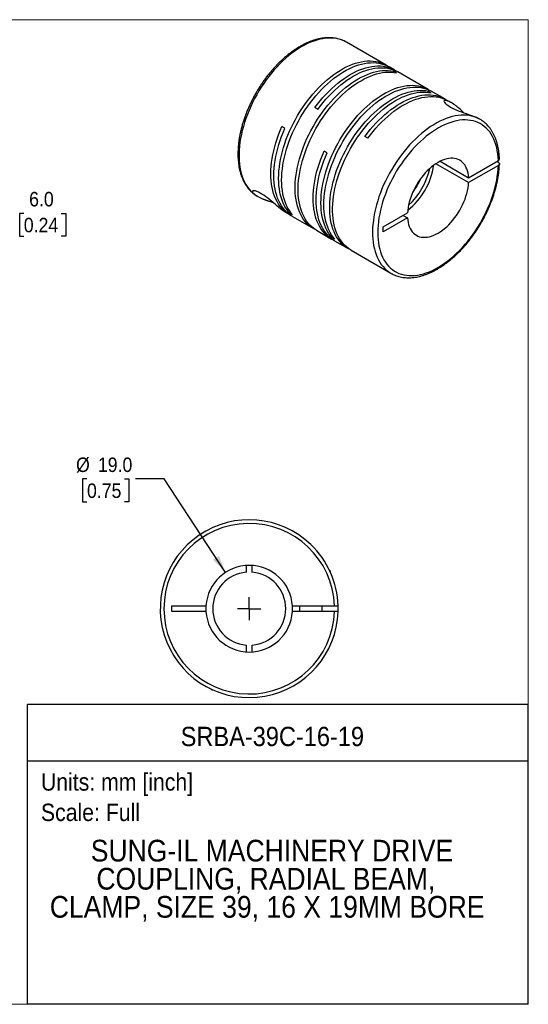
# Model space of a CAD drawing. Header units: millimetres. Extents: x 0 to 279, y 0 to 216.
# Tile 2 of 2: x 168 to 279, y 0 to 216. Entities that reach past the tile are written whole.
import ezdxf
from ezdxf.enums import TextEntityAlignment as Align

# ---------------------------------------------------------------- set-up
doc = ezdxf.new("R2010")
doc.units = ezdxf.units.MM
doc.linetypes.add('SLD-Solid', pattern=[0])
doc.layers.add('SLD-0', color=7, linetype='SLD-Solid', lineweight=25)
doc.layers.add('TEXT', color=140, linetype='SLD-Solid', lineweight=25)
doc.styles.add('SLDTEXTSTYLE0', font='GOTHIC.TTF', dxfattribs={"width": 0.913})
doc.dimstyles.new('SLDDIMSTYLE0', dxfattribs={"dimtxt": 3.175, "dimasz": 3.81, "dimexe": 0, "dimexo": 0.0625, "dimgap": 0.79375, "dimtad": 0, "dimtih": 1, "dimtoh": 1, "dimdec": 1, "dimrnd": 1e-09, "dimzin": 4, "dimdsep": 46, "dimtxsty": 'SLDTEXTSTYLE0', "dimsah": 1, "dimcen": 0, "dimadec": 0, "dimazin": 1, "dimtfac": 1, "dimtdec": 1, "dimtofl": 0, "dimtmove": 0, "dimatfit": 3, "dimfxl": 0, "dimfrac": 2, "dimtolj": 1, "dimtzin": 12, "dimarcsym": 0})
doc.dimstyles.new('SLDDIMSTYLE2', dxfattribs={"dimtxt": 3.175, "dimasz": 3.81, "dimexe": 0, "dimexo": 0.0625, "dimgap": 0.79375, "dimtad": 0, "dimtih": 1, "dimtoh": 1, "dimdec": 1, "dimrnd": 1e-09, "dimzin": 4, "dimdsep": 46, "dimtxsty": 'SLDTEXTSTYLE0', "dimsah": 1, "dimcen": 0.09, "dimadec": 0, "dimazin": 1, "dimtfac": 1, "dimtdec": 1, "dimtmove": 0, "dimatfit": 0, "dimfxl": 0, "dimfrac": 2, "dimtolj": 1, "dimtzin": 12, "dimarcsym": 0})

# ---------------------------------------------------------------- blocks, each defined once
blk = doc.blocks.new('SW_NOTE_0')
at = {"layer": 'TEXT', "color": 0, "insert": (0, 4.87), "char_height": 3.81, "attachment_point": 1, "style": 'SLDTEXTSTYLE0'}
blk.add_mtext('Scale: Full', dxfattribs=at)
blk = doc.blocks.new('SW_NOTE_0_1')
at = {"layer": 'TEXT', "color": 0, "insert": (0, 4.87), "char_height": 3.81, "attachment_point": 1, "style": 'SLDTEXTSTYLE0'}
blk.add_mtext('Units: mm [inch]', dxfattribs=at)
blk = doc.blocks.new('Block1')
at = {"layer": 'TEXT'}
for p, q in [((279.4, 65.76), (169.64, 65.76)), ((169.64, 0), (169.64, 65.76)), ((279.4, 0), (279.4, 65.76)), ((169.64, 53.4), (279.4, 53.4)), ((279.4, 0), (169.64, 0))]:
    blk.add_line(p, q, dxfattribs=at)
at = {"layer": 'TEXT', "color": 140}
for name, p in [('SW_NOTE_0_1', (172.59, 45.8)), ('SW_NOTE_0', (172.59, 39.13))]:
    blk.add_blockref(name, p, dxfattribs=at)
at = {"layer": 'TEXT', "color": 140, "style": 'SLDTEXTSTYLE0', "width": 0.913}
for tag, height, p in [('AUTOATTR0', 4.23, (203.22, 55.35)), ('AUTOATTR1_0', 4.76, (183.51, 29.89)), ('AUTOATTR1_1', 4.76, (184.74, 23.73)), ('AUTOATTR1_2', 4.76, (174.53, 17.57))]:
    blk.add_attdef(tag, text='', height=height, dxfattribs=at).set_placement(p, align=Align.BOTTOM_LEFT)
blk = doc.blocks.new('Block2')
at = {"color": 7, "linetype": 'SLD-Solid', "lineweight": 18}
for p, q in [((279.4, 215.9), (0, 215.9)), ((279.4, 0), (279.4, 215.9)), ((279.4, 0), (0, 0))]:
    blk.add_line(p, q, dxfattribs=at)
blk = doc.blocks.new('_D_5')
at = {"layer": 'SLD-0'}
for p, q in [((182.68, 115.2), (181.71, 115.2)), ((181.71, 115.2), (181.71, 110.16)), ((190.89, 115.2), (191.86, 115.2)), ((191.86, 115.2), (191.86, 110.16)), ((199.63, 115.2), (193.28, 115.2)), ((213.04, 94.7), (199.63, 115.2)), ((181.71, 110.16), (182.68, 110.16)), ((191.86, 110.16), (190.89, 110.16))]:
    blk.add_line(p, q, dxfattribs=at)
blk.add_solid([(213.04, 94.7), (211.59, 98.3), (210.32, 97.47)], dxfattribs=at)
at = {"layer": 'SLD-0', "char_height": 3.175, "attachment_point": 1, "style": 'SLDTEXTSTYLE0'}
for s, insert in [('%%c', (180.28, 119.9)), ('19.0', (185.07, 119.9)), ('0.75', (182.68, 114.21))]:
    blk.add_mtext(s, dxfattribs=dict(at, insert=insert))
blk = doc.blocks.new('SW_CENTERMARKSYMBOL_2')
at = {"layer": 'SLD-0', "color": 0}
for q in [(0, 2.54), (-2.54, 0), (0, -2.54), (2.54, 0)]:
    blk.add_line((0, 0), q, dxfattribs=at)
blk = doc.blocks.new('_D_7')
at = {"layer": 'SLD-0'}
for p, q in [((157.44, 188.59), (157.44, 196.21)), ((147.9, 188.59), (160.62, 188.59)), ((143.4, 182.6), (160.62, 182.6)), ((157.44, 173.47), (157.44, 182.6)), ((163.79, 173.47), (157.44, 173.47)), ((168.83, 173.44), (167.86, 173.44)), ((167.86, 173.44), (167.86, 168.4)), ((177.04, 173.44), (178.01, 173.44)), ((178.01, 173.44), (178.01, 168.4)), ((167.86, 168.4), (168.83, 168.4)), ((178.01, 168.4), (177.04, 168.4))]:
    blk.add_line(p, q, dxfattribs=at)
for points in [[(157.44, 188.59), (158.21, 192.4), (156.68, 192.4)], [(157.44, 182.6), (156.68, 178.79), (158.21, 178.79)]]:
    blk.add_solid(points, dxfattribs=at)
at = {"layer": 'SLD-0', "char_height": 3.175, "attachment_point": 1, "style": 'SLDTEXTSTYLE0'}
for s, insert in [('6.0', (170, 178.14)), ('0.24', (168.83, 172.46))]:
    blk.add_mtext(s, dxfattribs=dict(at, insert=insert))

msp = doc.modelspace()

# ---------------------------------------------------------------- linework, layer by layer
for p, q in [((248.23, 205.95), (239.53, 210.97)), ((250.14, 204.85), (248.88, 205.57)), ((250.52, 204.24), (249.87, 204.62)), ((249.87, 204.35), (249.87, 204.62)), ((257.49, 200.6), (250.79, 204.47)), ((258.08, 199.87), (257.43, 200.25)), ((257.43, 199.98), (257.43, 200.25)), ((261.1, 198.52), (258.14, 200.23)), ((233.26, 196.24), (232.61, 196.62)), ((262.45, 197.74), (261.75, 198.14)), ((226.05, 192.07), (225.4, 192.45)), ((268.79, 194.08), (268.6, 194.18)), ((268.81, 194.07), (268.79, 194.08)), ((244.22, 189.91), (243.57, 190.29)), ((235.31, 186.73), (234.66, 187.1)), ((266.33, 180.19), (259.16, 184.33)), ((260.08, 184.86), (266.33, 181.26)), ((266.33, 181.26), (272.84, 185.02)), ((272.84, 183.95), (266.33, 180.19)), ((272.84, 184.61), (272.48, 184.81)), ((219.82, 177.33), (219.97, 177.24)), ((219.83, 177.31), (220.03, 177.19)), ((226.39, 173.52), (227.03, 173.15)), ((227.1, 173.51), (227.33, 173.64)), ((227.75, 173.13), (227.1, 173.51)), ((227.69, 172.78), (232.34, 170.09)), ((247.6, 170.45), (252.92, 173.52)), ((252, 172.99), (252.92, 172.46)), ((252.92, 172.46), (247.6, 169.39)), ((232.99, 169.72), (236.3, 167.81)), ((247.6, 169.39), (247.6, 170.45)), ((236.36, 168.16), (236.59, 168.29)), ((237.01, 167.78), (236.36, 168.16)), ((236.95, 167.43), (239.9, 165.72)), ((240.55, 165.35), (249.31, 160.29)), ((249.31, 160.29), (249.38, 160.26)), ((217.59, 96.22), (217.59, 94.72)), ((218.89, 94.72), (218.89, 96.22)), ((236.04, 94.95), (235.83, 95.15)), ((235.93, 94.95), (236.04, 94.95)), ((236.04, 94.71), (236.04, 94.95)), ((201.24, 87.4), (208.76, 87.4)), ((201.24, 86.1), (201.24, 87.4)), ((227.72, 87.4), (236.93, 87.4)), ((229.24, 87.4), (229.24, 86.1)), ((234.24, 86.1), (234.24, 87.4)), ((208.76, 86.1), (201.24, 86.1)), ((236.93, 86.1), (227.72, 86.1)), ((217.59, 78.77), (217.59, 77.27)), ((218.89, 77.27), (218.89, 78.77)), ((209.83, 69.15), (210.04, 68.95)), ((210.04, 69.05), (210.04, 68.95)), ((210.04, 68.95), (210.28, 68.95))]:
    msp.add_line(p, q)
at = {"flags": 128}
for points in [[(239.53, 210.97), (239.5, 210.99), (239.01, 211.24), (238.49, 211.46), (237.95, 211.63), (237.39, 211.75), (236.81, 211.84), (236.22, 211.88), (235.61, 211.88), (234.98, 211.83), (234.34, 211.74), (233.69, 211.61), (233.03, 211.43), (232.37, 211.21), (231.69, 210.95), (231.02, 210.65), (230.33, 210.31), (229.65, 209.93), (228.97, 209.51), (228.29, 209.05), (227.61, 208.55), (226.94, 208.02), (226.28, 207.46), (225.62, 206.86), (224.98, 206.23), (224.35, 205.57), (223.72, 204.89), (223.12, 204.17), (222.53, 203.44), (221.96, 202.68), (221.41, 201.89), (220.88, 201.09), (220.37, 200.28), (219.88, 199.44), (219.42, 198.6), (218.98, 197.74), (218.57, 196.87), (218.19, 196), (217.83, 195.12), (217.51, 194.24), (217.21, 193.36), (216.95, 192.48), (216.71, 191.61), (216.51, 190.74), (216.34, 189.88), (216.21, 189.03), (216.1, 188.19), (216.04, 187.36), (216, 186.56), (216, 185.77), (216.03, 185), (216.1, 184.25), (216.2, 183.53), (216.33, 182.84), (216.49, 182.17), (216.69, 181.53), (216.92, 180.92), (217.18, 180.34), (217.48, 179.8), (217.8, 179.29), (218.15, 178.82), (218.53, 178.38), (218.94, 177.99), (219.37, 177.63), (219.83, 177.31)], [(227.1, 173.51), (226.72, 173.96), (226.38, 174.45), (226.06, 174.97), (225.78, 175.53), (225.53, 176.13), (225.31, 176.75), (225.12, 177.41), (224.97, 178.09), (224.85, 178.81), (224.76, 179.54), (224.71, 180.31), (224.69, 181.09), (224.71, 181.89), (224.76, 182.72), (224.85, 183.55), (224.96, 184.4), (225.12, 185.27), (225.3, 186.14), (225.52, 187.02), (225.77, 187.9), (226.05, 188.79), (226.37, 189.68), (226.71, 190.56), (227.08, 191.45), (227.49, 192.32), (227.91, 193.19), (228.37, 194.05), (228.85, 194.9), (229.35, 195.73), (229.88, 196.54), (230.43, 197.34), (231, 198.11), (231.58, 198.87), (232.19, 199.6), (232.81, 200.3), (233.44, 200.97), (234.09, 201.62), (234.74, 202.23), (235.41, 202.81), (236.09, 203.36), (236.77, 203.87), (237.45, 204.34), (238.14, 204.78), (238.82, 205.18), (239.51, 205.53), (240.2, 205.85), (240.88, 206.12), (241.55, 206.36), (242.22, 206.55), (242.87, 206.69), (243.52, 206.79), (244.15, 206.85), (244.77, 206.86), (245.38, 206.83), (245.96, 206.75), (246.53, 206.64), (247.08, 206.47), (247.61, 206.27), (248.11, 206.02), (248.55, 205.75)], [(227.75, 173.13), (227.37, 173.58), (227.03, 174.07), (226.71, 174.6), (226.43, 175.16), (226.18, 175.75), (225.96, 176.38), (225.77, 177.03), (225.62, 177.72), (225.5, 178.43), (225.41, 179.17), (225.36, 179.93), (225.34, 180.71), (225.36, 181.52), (225.41, 182.34), (225.5, 183.18), (225.61, 184.03), (225.77, 184.89), (225.95, 185.76), (226.17, 186.64), (226.42, 187.53), (226.71, 188.41), (227.02, 189.3), (227.36, 190.19), (227.74, 191.07), (228.14, 191.95), (228.57, 192.82), (229.02, 193.67), (229.5, 194.52), (230, 195.35), (230.53, 196.17), (231.08, 196.96), (231.65, 197.74), (232.23, 198.49), (232.84, 199.22), (233.46, 199.92), (234.09, 200.6), (234.74, 201.24), (235.4, 201.86), (236.06, 202.44), (236.74, 202.98), (237.42, 203.49), (238.1, 203.97), (238.79, 204.4), (239.48, 204.8), (240.16, 205.16), (240.85, 205.47), (241.53, 205.75), (242.2, 205.98), (242.87, 206.17), (243.52, 206.31), (244.17, 206.42), (244.8, 206.47), (245.42, 206.49), (246.03, 206.45), (246.62, 206.38), (247.18, 206.26), (247.73, 206.1), (248.26, 205.89), (248.76, 205.64), (248.88, 205.57)], [(232.61, 196.62), (233.19, 197.38), (233.78, 198.12), (234.4, 198.84), (235.02, 199.53), (235.66, 200.19), (236.32, 200.82), (236.98, 201.42), (237.65, 201.98), (238.32, 202.51), (239.01, 203), (239.69, 203.46), (240.38, 203.88), (241.07, 204.25), (241.75, 204.59), (242.44, 204.89), (243.11, 205.14), (243.78, 205.35), (244.45, 205.52), (245.1, 205.64), (245.74, 205.72), (246.37, 205.76), (246.98, 205.75), (247.57, 205.7), (248.15, 205.6), (248.71, 205.46), (249.25, 205.27), (249.77, 205.05), (250.26, 204.78), (250.46, 204.65)], [(233.26, 196.24), (233.84, 197.01), (234.44, 197.75), (235.05, 198.46), (235.67, 199.15), (236.31, 199.81), (236.97, 200.44), (237.63, 201.04), (238.3, 201.6), (238.98, 202.13), (239.66, 202.63), (240.34, 203.08), (241.03, 203.5), (241.72, 203.88), (242.4, 204.22), (243.09, 204.51), (243.76, 204.76), (244.44, 204.98), (245.1, 205.14), (245.75, 205.27), (246.39, 205.35), (247.02, 205.38), (247.63, 205.37), (248.23, 205.32), (248.8, 205.22), (249.36, 205.08), (249.9, 204.9), (250.42, 204.67), (250.79, 204.47)], [(232.67, 169.91), (232.22, 170.16), (231.75, 170.47), (231.31, 170.83), (230.89, 171.22), (230.51, 171.65), (230.15, 172.12), (229.82, 172.63), (229.52, 173.17), (229.25, 173.75), (229.02, 174.36), (228.81, 175), (228.64, 175.67), (228.51, 176.37), (228.41, 177.1), (228.34, 177.85), (228.3, 178.62), (228.3, 179.42), (228.34, 180.23), (228.41, 181.06), (228.51, 181.91), (228.64, 182.76), (228.81, 183.63), (229.02, 184.51), (229.25, 185.39), (229.52, 186.28), (229.82, 187.16), (230.15, 188.05), (230.51, 188.94), (230.89, 189.82), (231.31, 190.69), (231.75, 191.55), (232.22, 192.4), (232.71, 193.24), (233.23, 194.07), (233.77, 194.87), (234.32, 195.66), (234.9, 196.42), (235.5, 197.16), (236.11, 197.88), (236.74, 198.57), (237.38, 199.23), (238.03, 199.86), (238.69, 200.45), (239.36, 201.02), (240.04, 201.54), (240.72, 202.04), (241.41, 202.49), (242.1, 202.91), (242.78, 203.28), (243.47, 203.62), (244.15, 203.91), (244.83, 204.17), (245.5, 204.38), (246.16, 204.54), (246.81, 204.67), (247.45, 204.74), (248.08, 204.78), (248.69, 204.77), (249.29, 204.72), (249.87, 204.62)], [(232.99, 169.72), (232.87, 169.79), (232.4, 170.1), (231.96, 170.45), (231.54, 170.84), (231.16, 171.28), (230.8, 171.75), (230.47, 172.25), (230.17, 172.8), (229.9, 173.38), (229.67, 173.99), (229.46, 174.63), (229.3, 175.3), (229.16, 176), (229.06, 176.73), (228.99, 177.48), (228.95, 178.25), (228.95, 179.04), (228.99, 179.86), (229.06, 180.69), (229.16, 181.53), (229.3, 182.39), (229.46, 183.26), (229.67, 184.13), (229.9, 185.01), (230.17, 185.9), (230.47, 186.79), (230.8, 187.68), (231.16, 188.56), (231.54, 189.44), (231.96, 190.31), (232.4, 191.18), (232.87, 192.03), (233.36, 192.87), (233.88, 193.69), (234.42, 194.5), (234.98, 195.28), (235.55, 196.05), (236.15, 196.79), (236.76, 197.5), (237.39, 198.19), (238.03, 198.85), (238.68, 199.48), (239.34, 200.08), (240.01, 200.64), (240.69, 201.17), (241.37, 201.66), (242.06, 202.12), (242.75, 202.53), (243.43, 202.91), (244.12, 203.24), (244.8, 203.54), (245.48, 203.79), (246.15, 204), (246.81, 204.17), (247.46, 204.29), (248.1, 204.37), (248.73, 204.4), (249.34, 204.39), (249.94, 204.34), (250.52, 204.24)], [(236.36, 168.16), (235.98, 168.61), (235.64, 169.1), (235.33, 169.62), (235.04, 170.18), (234.79, 170.78), (234.57, 171.4), (234.38, 172.06), (234.23, 172.75), (234.11, 173.46), (234.02, 174.2), (233.97, 174.96), (233.96, 175.74), (233.97, 176.55), (234.02, 177.37), (234.11, 178.21), (234.23, 179.06), (234.38, 179.92), (234.57, 180.79), (234.78, 181.67), (235.04, 182.55), (235.32, 183.44), (235.63, 184.33), (235.98, 185.22), (236.35, 186.1), (236.75, 186.98), (237.18, 187.84), (237.63, 188.7), (238.11, 189.55), (238.62, 190.38), (239.14, 191.19), (239.69, 191.99), (240.26, 192.77), (240.85, 193.52), (241.45, 194.25), (242.07, 194.95), (242.7, 195.63), (243.35, 196.27), (244.01, 196.88), (244.67, 197.46), (245.35, 198.01), (246.03, 198.52), (246.71, 199), (247.4, 199.43), (248.09, 199.83), (248.77, 200.19), (249.46, 200.5), (250.14, 200.78), (250.81, 201.01), (251.48, 201.2), (252.14, 201.34), (252.78, 201.44), (253.42, 201.5), (254.04, 201.51), (254.64, 201.48), (255.23, 201.41), (255.8, 201.29), (256.34, 201.12), (256.87, 200.92), (257.38, 200.67), (257.81, 200.4)], [(237.01, 167.78), (236.64, 168.23), (236.29, 168.72), (235.98, 169.25), (235.69, 169.81), (235.44, 170.4), (235.22, 171.03), (235.04, 171.68), (234.88, 172.37), (234.76, 173.08), (234.68, 173.82), (234.62, 174.58), (234.61, 175.37), (234.62, 176.17), (234.67, 176.99), (234.76, 177.83), (234.88, 178.68), (235.03, 179.54), (235.22, 180.42), (235.43, 181.29), (235.69, 182.18), (235.97, 183.07), (236.28, 183.95), (236.63, 184.84), (237, 185.72), (237.4, 186.6), (237.83, 187.47), (238.28, 188.33), (238.76, 189.17), (239.27, 190), (239.79, 190.82), (240.34, 191.62), (240.91, 192.39), (241.5, 193.14), (242.1, 193.87), (242.72, 194.58), (243.35, 195.25), (244, 195.89), (244.66, 196.51), (245.32, 197.09), (246, 197.64), (246.68, 198.15), (247.36, 198.62), (248.05, 199.06), (248.74, 199.45), (249.43, 199.81), (250.11, 200.13), (250.79, 200.4), (251.46, 200.63), (252.13, 200.82), (252.79, 200.97), (253.43, 201.07), (254.07, 201.13), (254.69, 201.14), (255.29, 201.11), (255.88, 201.03), (256.45, 200.91), (256.99, 200.75), (257.52, 200.54), (258.03, 200.29), (258.14, 200.23)], [(240.23, 165.55), (239.79, 165.79), (239.32, 166.11), (238.88, 166.46), (238.46, 166.85), (238.07, 167.28), (237.71, 167.75), (237.38, 168.26), (237.09, 168.81), (236.82, 169.38), (236.58, 169.99), (236.38, 170.64), (236.21, 171.31), (236.07, 172.01), (235.97, 172.73), (235.9, 173.48), (235.87, 174.26), (235.87, 175.05), (235.9, 175.86), (235.97, 176.69), (236.07, 177.54), (236.21, 178.4), (236.38, 179.26), (236.58, 180.14), (236.82, 181.02), (237.09, 181.91), (237.38, 182.8), (237.71, 183.68), (238.07, 184.57), (238.46, 185.45), (238.88, 186.32), (239.32, 187.18), (239.79, 188.04), (240.28, 188.88), (240.79, 189.7), (241.33, 190.5), (241.89, 191.29), (242.47, 192.05), (243.06, 192.8), (243.68, 193.51), (244.3, 194.2), (244.94, 194.86), (245.6, 195.49), (246.26, 196.08), (246.93, 196.65), (247.61, 197.18), (248.29, 197.67), (248.98, 198.12), (249.66, 198.54), (250.35, 198.92), (251.04, 199.25), (251.72, 199.55), (252.4, 199.8), (253.07, 200.01), (253.73, 200.18), (254.38, 200.3), (255.02, 200.38), (255.65, 200.41), (256.26, 200.4), (256.85, 200.35), (257.43, 200.25)], [(240.55, 165.35), (240.44, 165.42), (239.97, 165.73), (239.53, 166.08), (239.11, 166.48), (238.72, 166.91), (238.36, 167.38), (238.03, 167.89), (237.74, 168.43), (237.47, 169.01), (237.23, 169.62), (237.03, 170.26), (236.86, 170.93), (236.72, 171.63), (236.62, 172.36), (236.55, 173.11), (236.52, 173.88), (236.52, 174.68), (236.55, 175.49), (236.62, 176.32), (236.72, 177.16), (236.86, 178.02), (237.03, 178.89), (237.23, 179.76), (237.47, 180.65), (237.74, 181.53), (238.03, 182.42), (238.36, 183.31), (238.72, 184.19), (239.11, 185.07), (239.53, 185.95), (239.97, 186.81), (240.44, 187.66), (240.93, 188.5), (241.44, 189.32), (241.98, 190.13), (242.54, 190.91), (243.12, 191.68), (243.71, 192.42), (244.33, 193.14), (244.95, 193.82), (245.59, 194.48), (246.25, 195.11), (246.91, 195.71), (247.58, 196.27), (248.26, 196.8), (248.94, 197.29), (249.63, 197.75), (250.31, 198.16), (251, 198.54), (251.69, 198.88), (252.37, 199.17), (253.05, 199.42), (253.72, 199.63), (254.38, 199.8), (255.03, 199.92), (255.67, 200), (256.3, 200.04), (256.91, 200.03), (257.5, 199.97), (258.08, 199.87)], [(243.57, 190.29), (244.15, 191.05), (244.74, 191.8), (245.36, 192.51), (245.98, 193.2), (246.62, 193.86), (247.28, 194.49), (247.94, 195.09), (248.61, 195.65), (249.28, 196.18), (249.97, 196.68), (250.65, 197.13), (251.34, 197.55), (252.03, 197.93), (252.71, 198.26), (253.4, 198.56), (254.07, 198.81), (254.74, 199.02), (255.41, 199.19), (256.06, 199.32), (256.7, 199.4), (257.33, 199.43), (257.94, 199.42), (258.53, 199.37), (259.11, 199.27), (259.67, 199.13), (260.21, 198.95), (260.73, 198.72), (261.22, 198.45), (261.42, 198.32)], [(244.22, 189.91), (244.8, 190.68), (245.4, 191.42), (246.01, 192.14), (246.63, 192.83), (247.27, 193.49), (247.93, 194.12), (248.59, 194.71), (249.26, 195.28), (249.94, 195.81), (250.62, 196.3), (251.3, 196.76), (251.99, 197.17), (252.68, 197.55), (253.36, 197.89), (254.05, 198.18), (254.72, 198.44), (255.4, 198.65), (256.06, 198.82), (256.71, 198.94), (257.35, 199.02), (257.98, 199.06), (258.59, 199.05), (259.19, 198.99), (259.76, 198.9), (260.32, 198.76), (260.86, 198.57), (261.38, 198.34), (261.75, 198.14)], [(265.3, 195.49), (265.23, 195.56), (265.07, 195.7), (264.77, 195.98), (264.45, 196.26), (264.19, 196.49), (263.97, 196.66), (263.73, 196.86), (263.49, 197.04), (263.27, 197.2), (262.99, 197.4), (262.73, 197.57), (262.49, 197.72), (262.27, 197.84), (262.06, 197.95), (261.79, 198.07), (261.55, 198.15), (261.35, 198.2), (261.18, 198.22), (261.04, 198.2), (260.96, 198.14), (260.92, 198.06), (260.94, 197.94), (261.02, 197.79), (261.17, 197.61), (261.37, 197.41), (261.64, 197.2), (261.97, 196.98), (262.36, 196.75), (262.79, 196.53), (263.25, 196.3), (263.75, 196.09), (264.26, 195.88), (264.78, 195.68), (265.3, 195.49), (265.81, 195.31), (266.28, 195.14), (266.74, 194.97), (267.19, 194.8), (267.71, 194.6), (268.17, 194.39), (268.6, 194.18), (268.6, 194.18)], [(268.6, 194.18), (268.1, 194.42), (267.57, 194.62), (267.03, 194.78), (266.46, 194.89), (265.88, 194.96), (265.27, 194.98), (264.66, 194.97), (264.03, 194.9), (263.39, 194.8), (262.73, 194.65), (262.07, 194.46), (261.4, 194.23), (260.73, 193.95), (260.05, 193.64), (259.37, 193.28), (258.68, 192.88), (258, 192.45), (257.32, 191.98), (256.65, 191.47), (255.98, 190.93), (255.32, 190.35), (254.67, 189.74), (254.03, 189.1), (253.4, 188.43), (252.78, 187.74), (252.18, 187.02), (251.6, 186.27), (251.03, 185.5), (250.49, 184.71), (249.97, 183.9), (249.46, 183.08), (248.99, 182.24), (248.53, 181.39), (248.1, 180.53), (247.7, 179.66), (247.33, 178.79), (246.99, 177.91), (246.67, 177.03), (246.39, 176.15), (246.13, 175.27), (245.91, 174.4), (245.72, 173.53), (245.56, 172.67), (245.44, 171.83), (245.35, 170.99), (245.29, 170.18), (245.27, 169.37), (245.28, 168.59), (245.32, 167.83), (245.4, 167.09), (245.51, 166.38), (245.66, 165.69), (245.83, 165.04), (246.04, 164.41), (246.29, 163.81), (246.56, 163.24), (246.86, 162.71), (247.19, 162.22), (247.56, 161.76), (247.95, 161.34), (248.36, 160.96), (248.81, 160.61), (249.28, 160.31), (249.31, 160.29)], [(227.37, 172.97), (227.1, 173.12), (226.62, 173.41), (226.17, 173.75), (225.75, 174.12), (225.35, 174.54), (224.98, 174.99), (224.64, 175.48), (224.33, 176.01), (224.05, 176.57), (223.81, 177.17), (223.59, 177.79), (223.41, 178.45), (223.26, 179.14), (223.14, 179.85), (223.06, 180.59), (223.01, 181.35), (223, 182.13), (223.01, 182.93), (223.07, 183.75), (223.15, 184.59), (223.28, 185.43), (223.43, 186.29), (223.62, 187.16), (223.84, 188.04), (224.09, 188.92), (224.37, 189.8), (224.68, 190.69), (225.03, 191.57), (225.4, 192.45)], [(272.84, 185.02), (272.8, 185.77), (272.72, 186.5), (272.61, 187.2), (272.47, 187.88), (272.3, 188.53), (272.09, 189.15), (271.85, 189.74), (271.57, 190.29), (271.27, 190.81), (270.94, 191.29), (270.57, 191.74), (270.18, 192.14), (269.76, 192.51), (269.32, 192.84), (268.85, 193.12), (268.35, 193.36), (267.84, 193.56), (267.3, 193.72), (266.74, 193.83), (266.16, 193.9), (265.57, 193.93), (264.96, 193.91), (264.34, 193.84), (263.7, 193.74), (263.06, 193.58), (262.4, 193.39), (261.74, 193.15), (261.07, 192.87), (260.4, 192.55), (259.73, 192.19), (259.06, 191.78), (258.39, 191.34), (257.72, 190.86), (257.05, 190.35), (256.4, 189.8), (255.75, 189.22), (255.11, 188.6), (254.48, 187.96), (253.87, 187.28), (253.27, 186.58), (252.69, 185.85), (252.12, 185.1), (251.58, 184.33), (251.05, 183.54), (250.55, 182.73), (250.08, 181.91), (249.62, 181.07), (249.19, 180.22), (248.79, 179.37), (248.42, 178.5), (248.08, 177.64), (247.77, 176.77), (247.48, 175.9), (247.23, 175.03), (247.01, 174.17), (246.83, 173.32), (246.67, 172.47), (246.55, 171.64), (246.47, 170.81), (246.42, 170.01), (246.4, 169.22), (246.42, 168.46), (246.47, 167.71), (246.55, 166.99), (246.67, 166.29), (246.83, 165.62), (247.01, 164.98), (247.23, 164.37), (247.48, 163.8), (247.77, 163.25), (248.08, 162.75), (248.42, 162.28), (248.79, 161.84), (249.19, 161.45), (249.62, 161.09), (250.08, 160.78), (250.55, 160.51), (251.05, 160.28), (251.58, 160.09), (252.12, 159.95), (252.69, 159.85), (253.27, 159.8), (253.87, 159.79), (254.48, 159.82), (255.11, 159.9), (255.75, 160.02), (256.4, 160.19), (257.05, 160.39), (257.72, 160.65), (258.39, 160.94), (259.06, 161.27), (259.73, 161.65), (260.4, 162.06), (261.07, 162.52), (261.74, 163.01), (262.4, 163.53), (263.06, 164.09), (263.7, 164.69), (264.34, 165.31), (264.96, 165.97), (265.57, 166.65), (266.16, 167.36), (266.74, 168.1), (267.3, 168.85), (267.84, 169.63), (268.35, 170.43), (268.85, 171.24), (269.32, 172.07), (269.76, 172.91), (270.18, 173.76), (270.57, 174.62), (270.94, 175.48), (271.27, 176.35), (271.57, 177.22), (271.85, 178.09), (272.09, 178.95), (272.3, 179.81), (272.47, 180.67), (272.61, 181.51), (272.72, 182.34), (272.8, 183.15), (272.84, 183.95)], [(227.69, 172.78), (227.32, 173), (226.87, 173.34), (226.44, 173.71), (226.04, 174.12), (225.67, 174.57), (225.32, 175.06), (225.01, 175.59), (224.73, 176.15), (224.47, 176.75), (224.26, 177.37), (224.07, 178.03), (223.92, 178.72), (223.8, 179.43), (223.71, 180.17), (223.66, 180.93), (223.65, 181.72), (223.66, 182.52), (223.72, 183.34), (223.8, 184.18), (223.92, 185.03), (224.07, 185.89), (224.26, 186.77), (224.48, 187.65), (224.73, 188.53), (225.02, 189.42), (225.33, 190.31), (225.68, 191.19), (226.05, 192.07)], [(236.63, 167.63), (236.42, 167.74), (235.94, 168.03), (235.48, 168.36), (235.05, 168.74), (234.65, 169.15), (234.28, 169.6), (233.93, 170.09), (233.62, 170.62), (233.34, 171.18), (233.09, 171.77), (232.87, 172.4), (232.68, 173.06), (232.53, 173.74), (232.41, 174.46), (232.33, 175.2), (232.28, 175.96), (232.26, 176.74), (232.28, 177.55), (232.33, 178.37), (232.41, 179.21), (232.53, 180.06), (232.69, 180.92), (232.87, 181.79), (233.09, 182.67), (233.35, 183.56), (233.63, 184.45), (233.94, 185.33), (234.29, 186.22), (234.66, 187.1)], [(236.95, 167.43), (236.59, 167.66), (236.13, 167.99), (235.7, 168.36), (235.3, 168.78), (234.93, 169.23), (234.58, 169.72), (234.27, 170.24), (233.99, 170.8), (233.74, 171.4), (233.52, 172.03), (233.33, 172.68), (233.18, 173.37), (233.06, 174.08), (232.98, 174.82), (232.93, 175.58), (232.91, 176.37), (232.93, 177.17), (232.98, 178), (233.06, 178.83), (233.18, 179.68), (233.34, 180.55), (233.52, 181.42), (233.74, 182.3), (234, 183.18), (234.28, 184.07), (234.59, 184.96), (234.94, 185.84), (235.31, 186.73)], [(266.33, 181.26), (266.28, 181.78), (266.19, 182.28), (266.07, 182.75), (265.92, 183.19), (265.74, 183.59), (265.53, 183.97), (265.28, 184.3), (265.01, 184.6), (264.71, 184.86), (264.38, 185.08), (264.03, 185.25), (263.66, 185.39), (263.26, 185.48), (262.85, 185.52), (262.42, 185.52), (261.98, 185.48), (261.52, 185.39), (261.05, 185.26), (260.58, 185.09), (260.1, 184.87), (259.62, 184.61), (259.14, 184.32), (258.67, 183.98), (258.19, 183.61), (257.73, 183.2), (257.27, 182.76), (256.83, 182.3), (256.4, 181.8), (255.99, 181.28), (255.59, 180.73), (255.22, 180.17), (254.87, 179.59), (254.54, 178.99), (254.24, 178.38), (253.97, 177.77), (253.72, 177.15), (253.51, 176.53), (253.32, 175.91), (253.17, 175.3), (253.06, 174.69), (252.97, 174.1), (252.92, 173.52)], [(252.92, 172.46), (252.97, 171.93), (253.06, 171.44), (253.17, 170.97), (253.32, 170.53), (253.51, 170.12), (253.72, 169.75), (253.97, 169.41), (254.24, 169.11), (254.54, 168.85), (254.87, 168.63), (255.22, 168.46), (255.59, 168.32), (255.99, 168.23), (256.4, 168.19), (256.83, 168.19), (257.27, 168.23), (257.73, 168.32), (258.19, 168.45), (258.67, 168.63), (259.14, 168.84), (259.62, 169.1), (260.1, 169.4), (260.58, 169.73), (261.05, 170.1), (261.52, 170.51), (261.98, 170.95), (262.42, 171.42), (262.85, 171.91), (263.26, 172.44), (263.66, 172.98), (264.03, 173.54), (264.38, 174.13), (264.71, 174.72), (265.01, 175.33), (265.28, 175.94), (265.53, 176.56), (265.74, 177.18), (265.92, 177.8), (266.07, 178.41), (266.19, 179.02), (266.28, 179.61), (266.33, 180.19)], [(226.39, 173.53), (226.22, 173.62), (226.02, 173.75), (225.71, 173.97), (225.4, 174.21), (225.07, 174.46), (224.74, 174.73), (224.36, 175.05), (223.97, 175.38), (223.57, 175.72), (223.17, 176.06), (222.74, 176.41), (222.3, 176.76), (221.87, 177.08), (221.44, 177.39), (221.02, 177.66), (220.62, 177.9), (220.25, 178.09), (219.91, 178.24), (219.62, 178.34), (219.37, 178.39), (219.18, 178.41), (219.04, 178.38), (218.96, 178.32), (218.93, 178.22), (218.95, 178.15), (218.99, 178.06), (219.05, 177.96), (219.22, 177.77), (219.48, 177.55), (219.83, 177.31), (219.83, 177.31)]]:
    msp.add_lwpolyline(points, dxfattribs=at)
for centre, radius, start, end in [((243.64, 186.08), 15.16, 308.0303, 351.9751), ((242.59, 186.69), 15.6, 312.5847, 347.4206), ((240.93, 187.65), 16.31, 323.5045, 336.5008), ((218.24, 86.75), 19.5, 46.1869, 358.0898), ((218.24, 86.75), 18.7, 1.992, 358.008), ((218.24, 86.75), 19.5, 1.9102, 46.1869), ((218.24, 86.75), 9.5, 3.9233, 176.0767), ((218.24, 86.75), 8, 94.6604, 265.3396), ((218.24, 86.75), 8, 274.6604, 85.3396), ((218.24, 86.75), 9.5, 176.0767, 183.9233), ((218.24, 86.75), 9.5, 356.0767, 3.9233), ((218.24, 86.75), 19.5, 358.0898, 1.9102), ((218.24, 86.75), 9.5, 183.9233, 356.0767)]:
    msp.add_arc(centre, radius, start, end)
for points, knots in [([(239.52, 210.97), (239.43, 211.02), (239.18, 211.17), (238.75, 211.37), (238.23, 211.56), (237.69, 211.72), (237.14, 211.84), (236.57, 211.92), (235.98, 211.96), (235.38, 211.95), (234.76, 211.91), (234.14, 211.83), (233.51, 211.71), (232.86, 211.55), (232.21, 211.35), (231.56, 211.11), (230.9, 210.83), (230.24, 210.51), (229.58, 210.16), (228.92, 209.77), (228.26, 209.35), (227.61, 208.89), (226.96, 208.4), (226.32, 207.88), (225.68, 207.33), (225.06, 206.75), (224.45, 206.14), (223.84, 205.5), (223.26, 204.84), (222.68, 204.16), (222.12, 203.46), (221.58, 202.73), (221.06, 201.99), (220.55, 201.23), (220.07, 200.45), (219.61, 199.66), (219.17, 198.85), (218.75, 198.04), (218.36, 197.22), (217.99, 196.39), (217.64, 195.56), (217.33, 194.72), (217.04, 193.88), (216.78, 193.04), (216.55, 192.2), (216.34, 191.37), (216.17, 190.54), (216.02, 189.72), (215.91, 188.91), (215.83, 188.11), (215.78, 187.33), (215.76, 186.55), (215.77, 185.79), (215.81, 185.05), (215.89, 184.33), (215.99, 183.63), (216.13, 182.96), (216.3, 182.3), (216.5, 181.68), (216.73, 181.08), (217, 180.51), (217.29, 179.97), (217.61, 179.47), (217.96, 178.99), (218.33, 178.56), (218.73, 178.15), (219.15, 177.79), (219.49, 177.53), (219.69, 177.41), (219.74, 177.38)], [0, 0, 0, 0, 0.008617, 0.02331, 0.038009, 0.052734, 0.067503, 0.082329, 0.097222, 0.112186, 0.127219, 0.142319, 0.157477, 0.172684, 0.18793, 0.203207, 0.218504, 0.233816, 0.249135, 0.264457, 0.279778, 0.295094, 0.310405, 0.325709, 0.341006, 0.356296, 0.371579, 0.386856, 0.402127, 0.417392, 0.432652, 0.447909, 0.463163, 0.478414, 0.493663, 0.508912, 0.524161, 0.539411, 0.554662, 0.569916, 0.585173, 0.600433, 0.615699, 0.63097, 0.646248, 0.661533, 0.676825, 0.692126, 0.707435, 0.722753, 0.738079, 0.753413, 0.768753, 0.784098, 0.799445, 0.814787, 0.83012, 0.845436, 0.860727, 0.875983, 0.891193, 0.906348, 0.921439, 0.936457, 0.951402, 0.966273, 0.981078, 0.99583, 1, 1, 1, 1]), ([(268.6, 194.18), (268.64, 194.17), (268.7, 194.13), (268.77, 194.09), (268.8, 194.07)], [0, 0, 0, 0, 0.493653, 1, 1, 1, 1]), ([(273.07, 185.34), (273.07, 185.48), (273.05, 185.86), (273.01, 186.47), (272.92, 187.19), (272.8, 187.88), (272.65, 188.55), (272.47, 189.19), (272.26, 189.81), (272.02, 190.4), (271.74, 190.95), (271.44, 191.48), (271.11, 191.97), (270.75, 192.43), (270.37, 192.86), (269.96, 193.25), (269.53, 193.6), (269.14, 193.88), (268.88, 194.02), (268.79, 194.08)], [0, 0, 0, 0, 0.033275, 0.096244, 0.159225, 0.222182, 0.285089, 0.347917, 0.410626, 0.473177, 0.535527, 0.597633, 0.659462, 0.720991, 0.782214, 0.843146, 0.903824, 0.964301, 1, 1, 1, 1]), ([(249.38, 160.26), (249.51, 160.19), (249.79, 160.03), (250.26, 159.83), (250.79, 159.65), (251.33, 159.5), (251.89, 159.4), (252.47, 159.33), (253.06, 159.31), (253.66, 159.32), (254.28, 159.37), (254.91, 159.47), (255.54, 159.6), (256.19, 159.78), (256.84, 159.99), (257.5, 160.24), (258.16, 160.53), (258.82, 160.86), (259.48, 161.23), (260.14, 161.63), (260.8, 162.06), (261.45, 162.53), (262.09, 163.03), (262.73, 163.56), (263.36, 164.12), (263.98, 164.71), (264.59, 165.33), (265.19, 165.97), (265.77, 166.64), (266.34, 167.33), (266.9, 168.04), (267.43, 168.77), (267.95, 169.52), (268.45, 170.29), (268.92, 171.07), (269.38, 171.87), (269.81, 172.67), (270.22, 173.49), (270.61, 174.31), (270.97, 175.15), (271.3, 175.98), (271.61, 176.82), (271.89, 177.66), (272.14, 178.5), (272.37, 179.33), (272.56, 180.16), (272.72, 180.99), (272.86, 181.81), (272.96, 182.61), (273.03, 183.4), (273.06, 183.95), (273.07, 184.24), (273.07, 184.28)], [0, 0, 0, 0, 0.0152204, 0.0350016, 0.0548001, 0.0746418, 0.094549, 0.1145383, 0.1346199, 0.1547971, 0.1750674, 0.1954233, 0.215854, 0.2363466, 0.256888, 0.2774659, 0.298069, 0.3186878, 0.3393148, 0.3599432, 0.3805681, 0.4011868, 0.4217974, 0.442399, 0.4629911, 0.4835736, 0.5041471, 0.5247119, 0.545269, 0.5658191, 0.5863632, 0.6069024, 0.6274376, 0.6479701, 0.6685009, 0.689031, 0.7095617, 0.7300936, 0.7506279, 0.7711657, 0.7917082, 0.8122564, 0.8328115, 0.8533745, 0.8739464, 0.8945281, 0.9151204, 0.935724, 0.9563392, 0.9769659, 0.9965131, 1, 1, 1, 1]), ([(272.84, 185.02), (272.88, 185.04), (272.96, 185.1), (273.03, 185.19), (273.07, 185.28), (273.07, 185.33), (273.07, 185.35)], [0, 0, 0, 0, 0.291822, 0.570168, 0.83503, 1, 1, 1, 1]), ([(272.84, 184.61), (272.86, 184.59), (272.9, 184.57), (272.96, 184.52), (273, 184.47), (273.04, 184.41), (273.07, 184.35), (273.08, 184.29), (273.07, 184.22), (273.04, 184.15), (273, 184.08), (272.93, 184.01), (272.87, 183.97), (272.84, 183.95)], [0, 0, 0, 0, 0.072652, 0.148954, 0.228907, 0.312511, 0.399768, 0.490677, 0.585239, 0.683452, 0.785317, 0.890833, 1, 1, 1, 1]), ([(219.83, 177.31), (219.9, 177.27), (220.04, 177.19), (220.27, 177.06), (220.54, 176.92), (220.83, 176.78), (221.07, 176.68), (221.25, 176.6), (221.36, 176.56), (221.47, 176.51), (221.58, 176.47), (221.7, 176.42), (221.83, 176.37), (221.95, 176.33), (222.09, 176.28), (222.24, 176.23), (222.42, 176.16), (222.62, 176.1), (222.9, 176.01), (223.17, 175.92), (223.37, 175.86), (223.42, 175.85)], [0, 0, 0, 0, 0.078339, 0.160672, 0.247028, 0.337429, 0.431897, 0.459671, 0.488517, 0.518436, 0.549426, 0.58149, 0.614626, 0.648835, 0.676833, 0.722183, 0.762057, 0.809643, 0.864941, 0.964481, 1, 1, 1, 1]), ([(236.24, 94.25), (236.24, 94.25), (236.24, 94.25), (236.2, 94.33), (236.15, 94.45), (236.12, 94.54), (236.08, 94.62), (236.05, 94.69), (236.04, 94.71)], [0, 0, 0, 0, 0.132878, 0.499099, 0.630606, 0.767865, 0.911476, 1, 1, 1, 1]), ([(236.93, 87.4), (236.96, 87.4), (237.02, 87.4), (237.1, 87.4), (237.18, 87.4), (237.26, 87.4), (237.33, 87.4), (237.4, 87.4), (237.46, 87.4), (237.52, 87.4), (237.56, 87.4), (237.6, 87.4), (237.64, 87.4), (237.67, 87.4), (237.69, 87.4), (237.71, 87.4), (237.72, 87.4), (237.73, 87.4), (237.73, 87.4), (237.73, 87.4)], [0, 0, 0, 0, 0.071069, 0.140606, 0.208613, 0.275089, 0.340035, 0.403449, 0.465332, 0.525685, 0.584507, 0.641799, 0.69756, 0.751791, 0.804492, 0.855663, 0.905304, 0.953416, 1, 1, 1, 1]), ([(237.73, 86.1), (237.73, 86.1), (237.72, 86.1), (237.71, 86.1), (237.68, 86.1), (237.63, 86.1), (237.58, 86.1), (237.5, 86.1), (237.41, 86.1), (237.31, 86.1), (237.19, 86.1), (237.06, 86.1), (236.97, 86.1), (236.93, 86.1)], [0, 0, 0, 0, 0.072652, 0.148954, 0.228907, 0.312511, 0.399768, 0.490677, 0.585239, 0.683452, 0.785317, 0.890833, 1, 1, 1, 1])]:
    msp.add_open_spline(points, degree=3, knots=knots)

# ---------------------------------------------------------------- block references
at = {"color": 7, "linetype": 'Continuous'}
msp.add_blockref('Block2', (0, 0), dxfattribs=at)
msp.add_blockref('Block1', (0, 0), dxfattribs=at).add_auto_attribs({'AUTOATTR0': 'SRBA-39C-16-19', 'AUTOATTR1_0': 'SUNG-IL MACHINERY DRIVE ', 'AUTOATTR1_1': 'COUPLING, RADIAL BEAM, ', 'AUTOATTR1_2': 'CLAMP, SIZE 39, 16 X 19MM BORE'})
at = {"layer": 'SLD-0'}
msp.add_blockref('SW_CENTERMARKSYMBOL_2', (218.24, 86.75), dxfattribs=at)

# ---------------------------------------------------------------- dimensions: what is measured, and where the dimension line sits
dim = msp.add_linear_dim(base=(157.44, 182.6), p1=(146.63, 188.59), p2=(142.13, 182.6), angle=90, dimstyle='SLDDIMSTYLE2', dxfattribs=at)
dim.commit()
dim.dimension.update_dxf_attribs({"geometry": '_D_7', "text_midpoint": (157.44, 173.47), "dimtype": 160})
dim = msp.add_diameter_dim_2p(p1=(223.44, 78.8), p2=(213.04, 94.7), dimstyle='SLDDIMSTYLE0', dxfattribs=at)
dim.commit()
dim.dimension.update_dxf_attribs({"geometry": '_D_5', "text_midpoint": (186.78, 115.2), "dimtype": 163})

doc.saveas('drawing.dxf')
